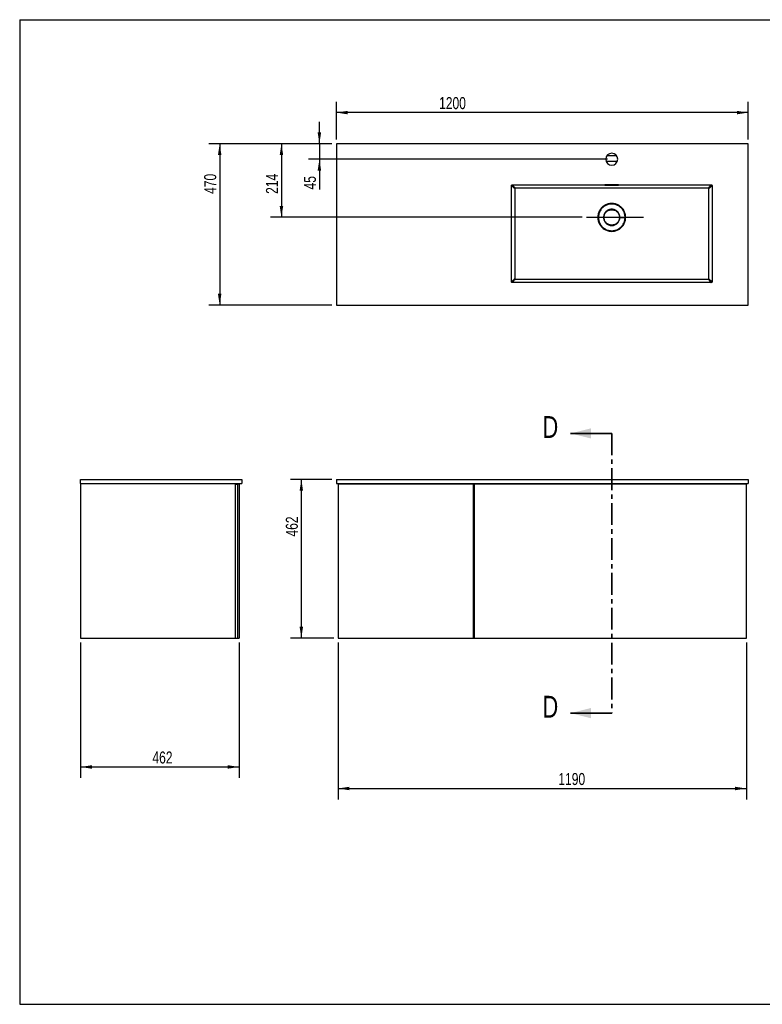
# Model space of a CAD drawing. Header units: millimetres. Extents: x -436 to 415, y 5 to 298.
# Tile 1 of 3: x 3 to 219, y 5 to 292. Entities that reach past the tile are written whole.
import ezdxf

# ---------------------------------------------------------------- set-up
doc = ezdxf.new("R2010")
doc.units = ezdxf.units.MM
doc.linetypes.add('CENTER', pattern=[10.16, 6.35, -1.27, 1.27, -1.27])
doc.layers.add('FORMAT', color=179, linetype='Continuous')
doc.styles.add('SLDTEXTSTYLE0', font='TXT', dxfattribs={"width": 0.75})
doc.dimstyles.new('SLDDIMSTYLE0', dxfattribs={"dimtxt": 3.5, "dimasz": 3.302, "dimexe": 0, "dimexo": 0.0625, "dimgap": 0.875, "dimtad": 1, "dimlfac": 10, "dimrnd": 1e-09, "dimzin": 12, "dimdsep": 46, "dimtxsty": 'SLDTEXTSTYLE0', "dimsah": 1, "dimcen": 0.09, "dimadec": 0, "dimazin": 3, "dimtfac": 1, "dimtdec": 0, "dimtofl": 0, "dimtmove": 0, "dimatfit": 3, "dimfxl": 0, "dimfrac": 2, "dimtolj": 1, "dimtzin": 12, "dimarcsym": 0})
doc.dimstyles.new('SLDDIMSTYLE1', dxfattribs={"dimtxt": 3.5, "dimasz": 3.302, "dimexe": 0, "dimexo": 0.0625, "dimgap": 0.875, "dimtad": 1, "dimlfac": 10, "dimrnd": 1e-09, "dimzin": 12, "dimdsep": 46, "dimtxsty": 'SLDTEXTSTYLE0', "dimsah": 1, "dimcen": 0.09, "dimadec": 0, "dimazin": 3, "dimtfac": 1, "dimtdec": 0, "dimtmove": 0, "dimatfit": 0, "dimfxl": 0, "dimfrac": 2, "dimtolj": 1, "dimtzin": 12, "dimarcsym": 0})

# ---------------------------------------------------------------- blocks, each defined once
blk = doc.blocks.new('_D')
at = {"layer": 'FORMAT'}
for p, q in [((93.97, 256.1), (76.07, 256.1)), ((79.24, 256.1), (79.24, 234.68)), ((166.83, 234.68), (76.07, 234.68))]:
    blk.add_line(p, q, dxfattribs=at)
for points in [[(79.24, 256.1), (78.73, 252.8), (79.75, 252.8)], [(79.24, 234.68), (79.75, 237.98), (78.73, 237.98)]]:
    blk.add_solid(points, dxfattribs=at)
at = {"layer": 'FORMAT', "insert": (74.73, 241.5), "char_height": 3.5, "attachment_point": 1, "rotation": 90, "style": 'SLDTEXTSTYLE0'}
blk.add_mtext('214', dxfattribs=at)
blk = doc.blocks.new('_D_1')
at = {"layer": 'FORMAT'}
for p, q in [((95.24, 257.37), (95.24, 268.36)), ((215.24, 257.37), (215.24, 268.36)), ((215.24, 265.19), (95.24, 265.19))]:
    blk.add_line(p, q, dxfattribs=at)
for points in [[(95.24, 265.19), (98.54, 264.68), (98.54, 265.69)], [(215.24, 265.19), (211.94, 265.69), (211.94, 264.68)]]:
    blk.add_solid(points, dxfattribs=at)
at = {"layer": 'FORMAT', "insert": (125.18, 269.7), "char_height": 3.5, "attachment_point": 1, "style": 'SLDTEXTSTYLE0'}
blk.add_mtext('1200', dxfattribs=at)
blk = doc.blocks.new('_D_2')
at = {"layer": 'FORMAT'}
for p, q in [((93.97, 256.1), (58.07, 256.1)), ((61.24, 256.1), (61.24, 209.1)), ((93.97, 209.1), (58.07, 209.1))]:
    blk.add_line(p, q, dxfattribs=at)
for points in [[(61.24, 256.1), (60.73, 252.8), (61.75, 252.8)], [(61.24, 209.1), (61.75, 212.41), (60.73, 212.41)]]:
    blk.add_solid(points, dxfattribs=at)
at = {"layer": 'FORMAT', "insert": (56.73, 241.5), "char_height": 3.5, "attachment_point": 1, "rotation": 90, "style": 'SLDTEXTSTYLE0'}
blk.add_mtext('470', dxfattribs=at)
blk = doc.blocks.new('_D_3')
at = {"layer": 'FORMAT'}
for p, q in [((90.3, 256.1), (90.3, 262.45)), ((93.97, 256.1), (87.12, 256.1)), ((90.3, 256.1), (90.3, 251.6)), ((174.22, 251.6), (87.12, 251.6)), ((90.3, 251.6), (90.3, 242.79))]:
    blk.add_line(p, q, dxfattribs=at)
for points in [[(90.3, 256.1), (90.8, 259.41), (89.79, 259.41)], [(90.3, 251.6), (89.79, 248.3), (90.8, 248.3)]]:
    blk.add_solid(points, dxfattribs=at)
at = {"layer": 'FORMAT', "insert": (85.78, 242.79), "char_height": 3.5, "attachment_point": 1, "rotation": 90, "style": 'SLDTEXTSTYLE0'}
blk.add_mtext('45', dxfattribs=at)
blk = doc.blocks.new('_D_4')
at = {"layer": 'FORMAT'}
for p, q in [((95.74, 110.87), (95.74, 65.13)), ((214.74, 110.87), (214.74, 65.13)), ((95.74, 68.31), (214.74, 68.31))]:
    blk.add_line(p, q, dxfattribs=at)
for points in [[(95.74, 68.31), (99.04, 67.8), (99.04, 68.81)], [(214.74, 68.31), (211.44, 68.81), (211.44, 67.8)]]:
    blk.add_solid(points, dxfattribs=at)
at = {"layer": 'FORMAT', "insert": (159.93, 72.82), "char_height": 3.5, "attachment_point": 1, "style": 'SLDTEXTSTYLE0'}
blk.add_mtext('1190', dxfattribs=at)
blk = doc.blocks.new('_D_5')
at = {"layer": 'FORMAT'}
for p, q in [((93.97, 158.34), (81.86, 158.34)), ((85.04, 112.14), (85.04, 158.34)), ((94.47, 112.14), (81.86, 112.14))]:
    blk.add_line(p, q, dxfattribs=at)
for points in [[(85.04, 158.34), (84.53, 155.04), (85.54, 155.04)], [(85.04, 112.14), (85.54, 115.45), (84.53, 115.45)]]:
    blk.add_solid(points, dxfattribs=at)
at = {"layer": 'FORMAT', "insert": (80.52, 141.7), "char_height": 3.5, "attachment_point": 1, "rotation": 90, "style": 'SLDTEXTSTYLE0'}
blk.add_mtext('462', dxfattribs=at)
blk = doc.blocks.new('_D_6')
at = {"layer": 'FORMAT'}
for p, q in [((20.7, 110.87), (20.7, 71.4)), ((66.9, 110.87), (66.9, 71.4)), ((20.7, 74.58), (66.9, 74.58))]:
    blk.add_line(p, q, dxfattribs=at)
for points in [[(20.7, 74.58), (24, 74.07), (24, 75.09)], [(66.9, 74.58), (63.59, 75.09), (63.59, 74.07)]]:
    blk.add_solid(points, dxfattribs=at)
at = {"layer": 'FORMAT', "insert": (41.64, 79.09), "char_height": 3.5, "attachment_point": 1, "style": 'SLDTEXTSTYLE0'}
blk.add_mtext('462', dxfattribs=at)

msp = doc.modelspace()

# ---------------------------------------------------------------- linework, layer by layer
at = {"color": 7, "linetype": 'Continuous', "lineweight": 25}
for p, q in [((215.2401, 256.1047), (95.2401, 256.1047)), ((95.2401, 256.1047), (95.2401, 209.1047)), ((215.2401, 209.1047), (215.2401, 256.1047)), ((176.9262, 252.6047), (174.0539, 252.6047)), ((177.094, 250.9047), (173.8862, 250.9047)), ((146.2401, 215.9547), (146.2401, 243.8547)), ((146.5401, 244.1547), (204.4401, 244.1547)), ((177.2401, 244.1046), (173.7401, 244.1046)), ((173.7401, 244.0806), (177.2401, 244.0806)), ((204.7401, 243.8547), (204.7401, 215.9547)), ((147.2401, 243.0547), (147.2401, 216.7547)), ((203.6401, 243.1547), (147.3401, 243.1547)), ((203.7401, 216.7547), (203.7401, 243.0547)), ((204.4401, 215.6547), (146.5401, 215.6547)), ((147.3401, 216.6547), (203.6401, 216.6547)), ((95.2401, 209.1047), (215.2401, 209.1047)), ((20.6954, 157.1444), (20.6954, 158.3444)), ((20.6954, 158.3444), (67.6954, 158.3444)), ((67.6954, 158.3444), (67.6954, 157.1444)), ((95.2401, 158.3444), (95.2401, 157.1444)), ((95.2401, 158.3444), (215.2401, 158.3444)), ((215.2401, 158.3444), (215.2401, 157.1444)), ((20.6954, 157.1444), (20.6954, 112.1444)), ((20.6954, 157.1444), (67.6954, 157.1444)), ((65.8954, 112.1444), (65.8954, 157.1444)), ((65.8954, 156.9444), (66.3954, 156.9444)), ((66.3954, 156.9444), (66.3954, 112.1444)), ((66.8954, 156.9444), (66.3954, 156.9444)), ((66.8954, 156.9444), (66.8954, 112.1444)), ((95.2401, 157.1444), (215.2401, 157.1444)), ((95.7401, 156.9444), (95.7401, 157.1444)), ((135.2401, 156.9444), (95.7401, 156.9444)), ((95.7401, 156.9444), (95.7401, 112.1444)), ((95.9401, 156.9444), (95.9401, 157.1444)), ((97.3401, 157.1444), (97.3401, 156.9444)), ((135.2401, 112.1444), (135.2401, 156.9444)), ((135.2401, 156.1444), (135.4401, 156.1444)), ((135.4401, 156.9444), (135.4401, 112.1444)), ((214.7401, 156.9444), (135.4401, 156.9444)), ((143.2401, 157.1444), (143.2401, 156.9444)), ((207.7401, 156.9444), (207.7401, 157.1444)), ((213.1401, 157.1444), (213.1401, 156.9444)), ((214.5401, 157.1444), (214.5401, 156.9444)), ((214.7401, 157.1444), (214.7401, 156.9444)), ((214.7401, 112.1444), (214.7401, 156.9444)), ((20.6954, 112.1444), (65.8954, 112.1444)), ((65.8954, 112.1444), (66.3954, 112.1444)), ((66.3954, 112.1444), (66.8954, 112.1444)), ((95.7401, 112.1444), (135.2401, 112.1444)), ((135.2401, 112.1444), (135.4401, 112.1444)), ((135.4401, 112.1444), (214.7401, 112.1444))]:
    msp.add_line(p, q, dxfattribs=at)
at = {"color": 8, "linetype": 'Continuous', "lineweight": 25}
for p, q in [((173.7401, 244.0806), (173.7401, 244.1046)), ((177.2401, 244.0806), (177.2401, 244.1046))]:
    msp.add_line(p, q, dxfattribs=at)
at = {"color": 7, "linetype": 'Continuous', "lineweight": 35}
for p, q in [((175.4901, 171.7397), (163.4901, 171.7397)), ((175.4901, 90.2617), (163.4901, 90.2617))]:
    msp.add_line(p, q, dxfattribs=at)
at = {"color": 7, "linetype": 'CENTER', "lineweight": 35}
msp.add_line((175.4901, 171.7397), (175.4901, 90.2617), dxfattribs=at)
at = {"color": 7, "linetype": 'Continuous', "lineweight": 25}
for start, end in [(0, 180), (180, 0)]:
    msp.add_arc((175.4901, 251.6047), 1.75, start, end, dxfattribs=at)
for points, knots in [([(146.2401, 243.8547), (146.2424, 243.8827), (146.2475, 243.9445), (146.2913, 244.0319), (146.3634, 244.1039), (146.4507, 244.1474), (146.5122, 244.1524), (146.5401, 244.1547)], [0, 0, 0, 0, 0.178749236, 0.393756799, 0.60786276, 0.822334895, 1, 1, 1, 1]), ([(147.2401, 243.0547), (147.1263, 243.1457), (146.8991, 243.3274), (146.639, 243.5355), (146.4289, 243.7036), (146.2813, 243.8217), (146.2538, 243.8437), (146.2401, 243.8547)], [0, 0, 0, 0, 0.18695304, 0.37336398, 0.55960059, 0.77936453, 1, 1, 1, 1]), ([(147.3401, 243.1547), (147.2491, 243.2684), (147.0673, 243.4956), (146.8592, 243.7557), (146.6911, 243.9659), (146.5731, 244.1134), (146.5511, 244.1409), (146.5401, 244.1547)], [0, 0, 0, 0, 0.18695304, 0.37336398, 0.55960059, 0.77936453, 1, 1, 1, 1]), ([(173.7401, 244.1046), (173.712, 244.1045), (173.6558, 244.1042), (173.581, 244.1023), (173.5241, 244.0995), (173.4915, 244.0959), (173.487, 244.0918), (173.511, 244.0877), (173.5609, 244.0842), (173.6309, 244.0817), (173.6946, 244.0807), (173.7313, 244.0806), (173.7401, 244.0806)], [0, 0, 0, 0, 0.10723392, 0.2144664, 0.32174126, 0.42911323, 0.53659073, 0.64413837, 0.75168225, 0.85913895, 0.96645959, 1, 1, 1, 1]), ([(177.2401, 244.0806), (177.2682, 244.0808), (177.3243, 244.0811), (177.3991, 244.0833), (177.456, 244.0865), (177.4886, 244.0905), (177.4932, 244.0946), (177.4692, 244.0984), (177.4193, 244.1016), (177.3493, 244.1037), (177.2856, 244.1045), (177.2488, 244.1046), (177.2401, 244.1046)], [0, 0, 0, 0, 0.10720359, 0.21440474, 0.3216758, 0.4290843, 0.53660434, 0.64416046, 0.75167065, 0.85908313, 0.96639058, 1, 1, 1, 1]), ([(203.6401, 243.1547), (203.7311, 243.2684), (203.9128, 243.4956), (204.1209, 243.7557), (204.289, 243.9659), (204.4071, 244.1134), (204.4291, 244.1409), (204.4401, 244.1547)], [0, 0, 0, 0, 0.18695304, 0.37336398, 0.55960059, 0.77936453, 1, 1, 1, 1]), ([(204.7401, 243.8547), (204.7295, 243.8462), (204.7084, 243.8293), (204.5947, 243.7383), (204.4089, 243.5897), (204.138, 243.373), (203.8728, 243.1609), (203.7401, 243.0547)], [0, 0, 0, 0, 0.18728254, 0.37387232, 0.56013608, 0.77973707, 1, 1, 1, 1]), ([(204.4401, 244.1547), (204.4681, 244.1523), (204.5299, 244.1472), (204.6173, 244.1035), (204.6893, 244.0313), (204.7328, 243.944), (204.7378, 243.8825), (204.7401, 243.8547)], [0, 0, 0, 0, 0.17875208, 0.39376218, 0.60786605, 0.82233725, 1, 1, 1, 1]), ([(147.3401, 243.1547), (147.3288, 243.1536), (147.3063, 243.1513), (147.2763, 243.1341), (147.2537, 243.1086), (147.2418, 243.0805), (147.2406, 243.062), (147.2401, 243.0547)], [0, 0, 0, 0, 0.21492918, 0.42981844, 0.64502397, 0.86022193, 1, 1, 1, 1]), ([(203.7401, 243.0547), (203.739, 243.0659), (203.7367, 243.0884), (203.7195, 243.1184), (203.694, 243.1411), (203.6659, 243.153), (203.6474, 243.1542), (203.6401, 243.1547)], [0, 0, 0, 0, 0.21492983, 0.42981976, 0.64502537, 0.86022223, 1, 1, 1, 1]), ([(179.5548, 234.6547), (179.5481, 234.4774), (179.5347, 234.1227), (179.4267, 233.5998), (179.2564, 233.0949), (179.0203, 232.6166), (178.7242, 232.1733), (178.3725, 231.7724), (177.9716, 231.4207), (177.5282, 231.1245), (177.0502, 230.8886), (176.5453, 230.7173), (176.0223, 230.6132), (175.49, 230.5784), (174.9582, 230.6132), (174.4351, 230.7171), (173.9303, 230.8887), (173.4518, 231.1244), (173.0086, 231.4208), (172.6078, 231.7721), (172.2562, 232.1731), (171.9599, 232.6164), (171.724, 233.0948), (171.5527, 233.5995), (171.4486, 234.1224), (171.4139, 234.6546), (171.4485, 235.1868), (171.5527, 235.7097), (171.7241, 236.2145), (171.9597, 236.6928), (172.256, 237.1361), (172.6077, 237.5369), (173.0085, 237.8887), (173.4519, 238.1849), (173.9302, 238.4206), (174.4351, 238.5922), (174.958, 238.6961), (175.49, 238.7309), (176.022, 238.6962), (176.545, 238.5922), (177.0499, 238.4206), (177.5283, 238.185), (177.9716, 237.8886), (178.3724, 237.537), (178.7241, 237.1362), (179.0203, 236.6928), (179.2563, 236.2145), (179.4267, 235.7096), (179.5347, 235.1867), (179.5481, 234.8319), (179.5548, 234.6547)], [0, 0, 0, 0, 0.02082101, 0.04166529, 0.06249748, 0.08331523, 0.10416939, 0.12499742, 0.14582321, 0.16667978, 0.18749749, 0.20830688, 0.22917722, 0.24999758, 0.27082905, 0.2916558, 0.31249773, 0.33333136, 0.35417531, 0.37499835, 0.39580782, 0.41668257, 0.43749814, 0.45832371, 0.47915927, 0.49999865, 0.52083729, 0.54166691, 0.56249825, 0.58332598, 0.60416075, 0.62499889, 0.64582926, 0.66667411, 0.68749954, 0.70833362, 0.72917191, 0.74999888, 0.77082587, 0.79165807, 0.81249919, 0.83333474, 0.85416708, 0.8749999, 0.89582807, 0.91667753, 0.93749994, 0.95833169, 0.9791764, 1, 1, 1, 1]), ([(179.3744, 234.6547), (179.3679, 234.4852), (179.3551, 234.1462), (179.252, 233.6465), (179.0892, 233.164), (178.8635, 232.707), (178.5806, 232.2833), (178.2446, 231.9003), (177.8615, 231.5642), (177.4378, 231.2813), (176.9809, 231.0557), (176.4983, 230.8921), (175.9986, 230.7926), (175.4901, 230.7593), (174.9817, 230.7926), (174.4819, 230.8919), (173.9995, 231.0559), (173.5424, 231.281), (173.1188, 231.5643), (172.7356, 231.9001), (172.3997, 232.2833), (172.1166, 232.7069), (171.8912, 233.1639), (171.7275, 233.6464), (171.6279, 234.1462), (171.5948, 234.6546), (171.6279, 235.1631), (171.7275, 235.6628), (171.8912, 236.1453), (172.1164, 236.6024), (172.3997, 237.026), (172.7357, 237.409), (173.1186, 237.7452), (173.5424, 238.0281), (173.9994, 238.2535), (174.4818, 238.4174), (174.9816, 238.5167), (175.4901, 238.5501), (175.9985, 238.5167), (176.4983, 238.4174), (176.9807, 238.2534), (177.4378, 238.0283), (177.8614, 237.7451), (178.2445, 237.4091), (178.5806, 237.0261), (178.8635, 236.6024), (179.0892, 236.1454), (179.252, 235.6629), (179.3551, 235.1631), (179.3679, 234.8241), (179.3744, 234.6547)], [0, 0, 0, 0, 0.02083255, 0.04166462, 0.06249739, 0.08333027, 0.10416392, 0.12499741, 0.14583046, 0.16666417, 0.18749752, 0.20833044, 0.22916451, 0.24999762, 0.27083152, 0.29166413, 0.3124977, 0.33333117, 0.35416468, 0.37499836, 0.39583117, 0.41666528, 0.43749815, 0.45833143, 0.47916454, 0.49999867, 0.52083213, 0.54166442, 0.56249826, 0.58333209, 0.60416553, 0.62499884, 0.64583132, 0.6666654, 0.6874996, 0.70833253, 0.72916498, 0.74999886, 0.77083324, 0.79166614, 0.81249908, 0.83333234, 0.85416655, 0.8749999, 0.89583229, 0.91666637, 0.93750003, 0.95833296, 0.97916629, 1, 1, 1, 1]), ([(177.8724, 234.6547), (177.8636, 234.4987), (177.8458, 234.1869), (177.7042, 233.7371), (177.484, 233.3226), (177.1855, 232.9592), (176.8222, 232.6611), (176.4077, 232.4394), (175.9578, 232.3031), (175.4901, 232.257), (175.0223, 232.303), (174.5725, 232.4395), (174.158, 232.6611), (173.7946, 232.9592), (173.4964, 233.3226), (173.2749, 233.7371), (173.1385, 234.1869), (173.0924, 234.6547), (173.1384, 235.1224), (173.2749, 235.5722), (173.4965, 235.9868), (173.7947, 236.3501), (174.158, 236.6483), (174.5725, 236.8698), (175.0223, 237.0064), (175.4901, 237.0524), (175.9578, 237.0062), (176.4076, 236.8699), (176.8222, 236.6483), (177.1854, 236.3501), (177.484, 235.9868), (177.7042, 235.5722), (177.8458, 235.1224), (177.8636, 234.8106), (177.8724, 234.6547)], [0, 0, 0, 0, 0.03125022, 0.06250084, 0.09375025, 0.12500074, 0.15625029, 0.18750033, 0.21875087, 0.25000036, 0.28125057, 0.31250035, 0.34375027, 0.37500034, 0.40625034, 0.43750028, 0.46875034, 0.50000043, 0.53125011, 0.5625001, 0.5937497, 0.6249995, 0.65624972, 0.68749923, 0.71874852, 0.74999972, 0.7812488, 0.81249904, 0.84374916, 0.8749994, 0.90624922, 0.9374995, 0.96874956, 1, 1, 1, 1]), ([(177.7401, 234.6547), (177.7406, 234.6547), (177.7417, 234.6547), (177.7504, 234.6547), (177.7637, 234.6547), (177.7814, 234.6547), (177.8023, 234.6547), (177.8254, 234.6547), (177.8494, 234.6547), (177.8648, 234.6547), (177.8724, 234.6547)], [0, 0, 0, 0, 0.12501008, 0.24999836, 0.37500879, 0.49994928, 0.62498803, 0.74996457, 0.87498416, 1, 1, 1, 1]), ([(177.8724, 234.6547), (177.9623, 234.6547), (178.132, 234.6547), (178.3814, 234.6547), (178.6076, 234.6547), (178.8113, 234.6547), (178.9921, 234.6547), (179.148, 234.6547), (179.28, 234.6547), (179.3421, 234.6547), (179.3744, 234.6547)], [0, 0, 0, 0, 0.16400292, 0.30975907, 0.43960781, 0.55684463, 0.66591434, 0.77229049, 0.88185113, 1, 1, 1, 1]), ([(179.5548, 234.6547), (179.536, 234.6547), (179.4985, 234.6547), (179.4469, 234.6547), (179.4028, 234.6547), (179.3838, 234.6547), (179.3744, 234.6547)], [0, 0, 0, 0, 0.25000705, 0.49999168, 0.75002522, 1, 1, 1, 1]), ([(147.2401, 216.7547), (147.1263, 216.6637), (146.8991, 216.4819), (146.639, 216.2738), (146.4289, 216.1057), (146.2813, 215.9877), (146.2538, 215.9657), (146.2401, 215.9547)], [0, 0, 0, 0, 0.18695304, 0.37336398, 0.55960059, 0.77936453, 1, 1, 1, 1]), ([(146.5401, 215.6547), (146.512, 215.657), (146.4503, 215.6621), (146.3628, 215.7059), (146.2908, 215.778), (146.2474, 215.8653), (146.2424, 215.9268), (146.2401, 215.9547)], [0, 0, 0, 0, 0.17874884, 0.39375605, 0.6078623, 0.82233457, 1, 1, 1, 1]), ([(147.3401, 216.6547), (147.2491, 216.5409), (147.0673, 216.3137), (146.8592, 216.0536), (146.6911, 215.8435), (146.5731, 215.6959), (146.5511, 215.6684), (146.5401, 215.6547)], [0, 0, 0, 0, 0.18695304, 0.37336398, 0.55960059, 0.77936453, 1, 1, 1, 1]), ([(147.2401, 216.7547), (147.2412, 216.7434), (147.2434, 216.7209), (147.2607, 216.6909), (147.2861, 216.6683), (147.3143, 216.6564), (147.3328, 216.6551), (147.3401, 216.6547)], [0, 0, 0, 0, 0.21492909, 0.42981825, 0.64502378, 0.86022189, 1, 1, 1, 1]), ([(203.6401, 216.6547), (203.6513, 216.6558), (203.6738, 216.658), (203.7038, 216.6753), (203.7265, 216.7007), (203.7384, 216.7288), (203.7396, 216.7474), (203.7401, 216.7547)], [0, 0, 0, 0, 0.21492938, 0.42981884, 0.6450244, 0.86022202, 1, 1, 1, 1]), ([(203.6401, 216.6547), (203.7311, 216.5409), (203.9128, 216.3137), (204.1209, 216.0536), (204.289, 215.8435), (204.4071, 215.6959), (204.4291, 215.6684), (204.4401, 215.6547)], [0, 0, 0, 0, 0.18695304, 0.37336398, 0.55960059, 0.77936453, 1, 1, 1, 1]), ([(203.7401, 216.7547), (203.8538, 216.6637), (204.081, 216.4819), (204.3411, 216.2738), (204.5513, 216.1057), (204.6988, 215.9877), (204.7263, 215.9657), (204.7401, 215.9547)], [0, 0, 0, 0, 0.186953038, 0.373363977, 0.55960059, 0.779364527, 1, 1, 1, 1]), ([(204.7401, 215.9547), (204.7378, 215.9266), (204.7326, 215.8649), (204.6889, 215.7774), (204.6167, 215.7054), (204.5294, 215.662), (204.4679, 215.6569), (204.4401, 215.6547)], [0, 0, 0, 0, 0.1787501, 0.39375844, 0.60786376, 0.82233561, 1, 1, 1, 1])]:
    msp.add_open_spline(points, degree=3, knots=knots, dxfattribs=at)
for points in [[(173.2401, 234.6547), (173.2484, 234.8019), (173.2652, 235.0964), (173.399, 235.5213), (173.6069, 235.9128), (173.8889, 236.2559), (174.232, 236.5375), (174.6235, 236.7468), (175.0483, 236.8757), (175.4901, 236.9192), (175.9319, 236.8757), (176.3567, 236.7468), (176.7482, 236.5375), (177.0912, 236.2559), (177.3732, 235.9128), (177.5812, 235.5213), (177.715, 235.0964), (177.7317, 234.8019), (177.7401, 234.6547)], [(177.7401, 234.6547), (177.7317, 234.5074), (177.715, 234.2129), (177.5812, 233.7881), (177.3732, 233.3966), (177.0912, 233.0534), (176.7482, 232.7718), (176.3567, 232.5625), (175.9319, 232.4337), (175.4901, 232.3902), (175.0483, 232.4337), (174.6235, 232.5625), (174.232, 232.7718), (173.8889, 233.0534), (173.6069, 233.3966), (173.399, 233.7881), (173.2652, 234.2129), (173.2484, 234.5074), (173.2401, 234.6547)]]:
    msp.add_open_spline(points, degree=3, dxfattribs=at)
at = {"color": 7, "linetype": 'Continuous', "lineweight": 35}
for points in [[(163.4901, 171.7397), (169.4901, 170.2397), (169.4901, 173.2397)], [(163.4901, 90.2617), (169.4901, 88.7617), (169.4901, 91.7617)]]:
    msp.add_solid(points, dxfattribs=at)
at = {"layer": 'FORMAT'}
for p, q in [((2.9641, 292.2451), (415.2814, 292.2451)), ((2.9641, 292.2451), (2.9641, 5.4475)), ((168.103, 234.6784), (184.7305, 234.6784)), ((2.9641, 5.4475), (415.2814, 5.4475))]:
    msp.add_line(p, q, dxfattribs=at)

# ---------------------------------------------------------------- texts
at = {"color": 7, "linetype": 'Continuous', "char_height": 6.35, "attachment_point": 1, "style": 'SLDTEXTSTYLE0'}
for insert in [(155.2985, 176.7827), (155.2985, 95.3047)]:
    msp.add_mtext('D', dxfattribs=dict(at, insert=insert))

# ---------------------------------------------------------------- dimensions: what is measured, and where the dimension line sits
at = {"layer": 'FORMAT'}
for base, p1, p2, picture, middle in [((95.2401, 265.1866), (215.2401, 256.1047), (95.2401, 256.1047), '_D_1', (130.3501, 265.1866)), ((214.7401, 68.3065), (95.7401, 112.1444), (214.7401, 112.1444), '_D_4', (165.1072, 68.3065))]:
    dim = msp.add_linear_dim(base=base, p1=p1, p2=p2, dimstyle='SLDDIMSTYLE0', dxfattribs=at)
    dim.commit()
    dim.dimension.update_dxf_attribs({"geometry": picture, "text_midpoint": middle, "dimtype": 160})
for base, p1, p2, angle, dimstyle, picture, middle in [((90.2959, 251.6047), (95.2401, 256.1047), (175.4901, 251.6047), 90, 'SLDDIMSTYLE1', '_D_3', (90.2959, 245.3784)), ((61.2401, 209.1047), (95.2401, 256.1047), (95.2401, 209.1047), 90, 'SLDDIMSTYLE0', '_D_2', (61.2401, 245.3784)), ((79.2401, 234.6784), (95.2401, 256.1047), (168.103, 234.6784), 90, 'SLDDIMSTYLE0', '_D', (79.2401, 245.3784)), ((85.0366, 158.3444), (95.7401, 112.1444), (95.2401, 158.3444), 90, 'SLDDIMSTYLE0', '_D_5', (85.0366, 145.582)), ((66.8954, 74.5775), (20.6954, 112.1444), (66.8954, 112.1444), 0, 'SLDDIMSTYLE0', '_D_6', (45.5239, 74.5775))]:
    dim = msp.add_linear_dim(base=base, p1=p1, p2=p2, angle=angle, dimstyle=dimstyle, dxfattribs=at)
    dim.commit()
    dim.dimension.update_dxf_attribs({"geometry": picture, "text_midpoint": middle, "dimtype": 160})

doc.saveas('drawing.dxf')
